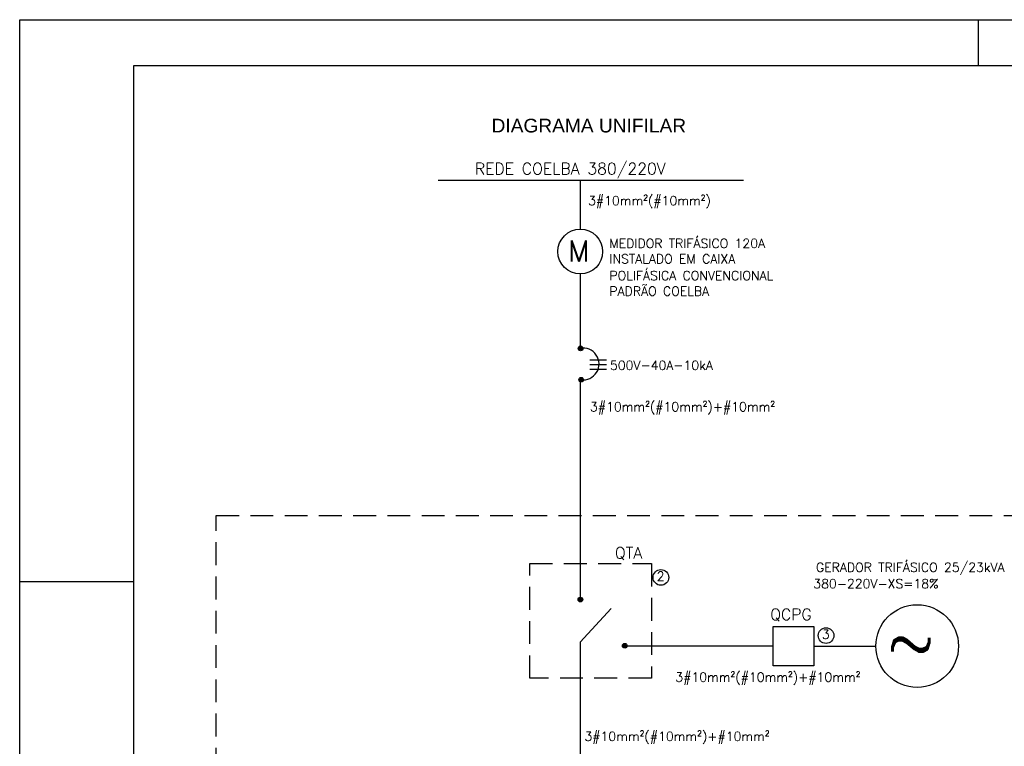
# Model space of a CAD drawing. Header units: millimetres. Extents: x 654.3 to 713.7, y 620 to 662.
# Tile 2 of 6: x 654.3 to 675.9, y 646.1 to 662. Entities that reach past the tile are written whole.
import ezdxf

# ---------------------------------------------------------------- set-up
doc = ezdxf.new("R2010")
doc.units = ezdxf.units.MM
doc.linetypes.add('HIDDEN', pattern=[0.375, 0.25, -0.125])
for name, color, linetype in [('ARQ-FORMATO', 1, 'Continuous'), ('DIAGRAMA', 8, 'Continuous'), ('ELE_SIMB', 8, 'Continuous'), ('ELE_TX_GERAL', 2, 'Continuous'), ('ETXT004', 4, 'Continuous'), ('ETXT0090', 8, 'Continuous'), ('TEXTO', 7, 'Continuous')]:
    doc.layers.add(name, color=color, linetype=linetype)
doc.styles.add('ROMANS', font='romans.shx')
doc.styles.add('STYLE-ARIAL_3', font='ARIAL.TTF')
doc.styles.add('STYLE-ROMANS_1', font='romans.shx')

msp = doc.modelspace()

# ---------------------------------------------------------------- hatches: boundary and pattern name
at = {"layer": 'ELE_SIMB', "linetype": 'Continuous'}
for points in [[(666.577, 654.832, 1), (666.679, 654.832, 1)], [(666.59, 654.146, 1), (666.692, 654.146, 1)]]:
    msp.add_hatch(color=256, dxfattribs=at).paths.add_polyline_path(points)
at = {"layer": 'ELE_SIMB'}
for points in [[(666.574, 649.333, 1), (666.676, 649.333, 1)], [(667.547, 648.322, 1), (667.648, 648.322, 1)]]:
    msp.add_hatch(color=256, dxfattribs=at).paths.add_polyline_path(points)

# ---------------------------------------------------------------- linework, layer by layer
at = {"layer": 'ARQ-FORMATO', "color": 2}
for p, q in [((675.342, 662.027), (675.342, 661.027)), ((654.342, 649.727), (656.842, 649.727))]:
    msp.add_line(p, q, dxfattribs=at)
msp.add_lwpolyline([(654.342, 662.027), (713.742, 662.027), (713.742, 620.027), (654.342, 620.027)], close=True, dxfattribs=at)
at = {"layer": 'ARQ-FORMATO'}
msp.add_lwpolyline([(656.842, 621.027), (656.842, 661.027), (712.742, 661.027), (712.742, 621.027)], close=True, dxfattribs=at)
at = {"layer": 'DIAGRAMA'}
for p, q in [((666.621, 658.506), (666.621, 657.442)), ((666.621, 656.462), (666.621, 654.833)), ((666.623, 654.161), (666.623, 652.498)), ((666.623, 652.498), (666.623, 651.39)), ((666.623, 651.39), (666.623, 649.386)), ((666.623, 647.884), (666.623, 644.979))]:
    msp.add_line(p, q, dxfattribs=at)
for points in [[(667.648, 648.322), (670.846, 648.322)], [(671.735, 648.315), (673.099, 648.315)]]:
    msp.add_lwpolyline(points, dxfattribs=at)
at = {"layer": 'ELE_SIMB', "linetype": 'Continuous'}
for p, q in [((670.2, 658.506), (663.511, 658.506)), ((666.835, 654.584), (667.195, 654.584)), ((666.835, 654.478), (667.195, 654.478)), ((666.835, 654.376), (667.195, 654.376))]:
    msp.add_line(p, q, dxfattribs=at)
at = {"layer": 'ELE_SIMB'}
msp.add_line((667.3, 649.141), (666.623, 648.399), dxfattribs=at)
at = {"layer": 'ELE_SIMB', "ltscale": 3.5}
msp.add_line((666.623, 648.399), (666.623, 647.884), dxfattribs=at)
at = {"layer": 'ELE_SIMB', "linetype": 'Continuous'}
msp.add_lwpolyline([(670.846, 648.743), (671.735, 648.743), (671.735, 647.886), (670.846, 647.886)], close=True, dxfattribs=at)
for centre, radius in [((666.621, 656.952), 0.49), ((666.628, 654.832), 0.0508), ((666.641, 654.146), 0.0508), ((674.003, 648.315), 0.905)]:
    msp.add_circle(centre, radius, dxfattribs=at)
at = {"layer": 'ELE_SIMB'}
for centre in [(666.625, 649.333), (667.597, 648.322)]:
    msp.add_circle(centre, 0.0508, dxfattribs=at)
at = {"layer": 'ELE_SIMB', "linetype": 'Continuous'}
msp.add_arc((666.685, 654.491), 0.348, 261.6305, 100.5726, dxfattribs=at)
at = {"layer": 'ETXT0090', "linetype": 'HIDDEN', "ltscale": 2}
for points in [[(658.648, 651.171), (677.215, 651.171), (677.215, 634.337), (658.648, 634.337)], [(665.515, 650.121), (668.179, 650.121), (668.179, 647.611), (665.515, 647.611)]]:
    msp.add_lwpolyline(points, close=True, dxfattribs=at)
at = {"layer": 'TEXTO', "color": 2}
for centre in [(668.388, 649.818), (672.006, 648.545)]:
    msp.add_circle(centre, 0.172, dxfattribs=at)

# ---------------------------------------------------------------- texts
at = {"layer": 'ELE_SIMB', "linetype": 'Continuous'}
for s, height, style, p in [('M', 0.46, 'STYLE-ROMANS_1', (666.353, 656.732)), ('~', 1.042, 'ROMANS', (673.326, 647.898))]:
    msp.add_text(s, height=height, dxfattribs=dict(at, style=style)).set_placement(p)
at = {"layer": 'ELE_TX_GERAL', "color": 2, "linetype": 'Continuous', "style": 'ROMANS'}
for s, height, p in [('REDE COELBA 380/220V', 0.25, (664.313, 658.641)), ('3#10mm²(#10mm²)', 0.2, (666.793, 657.967)), ('MEDIDOR TRIFÁSICO 120A', 0.2, (667.259, 657.03)), ('INSTALADO EM CAIXA', 0.2, (667.259, 656.693)), ('POLIFÁSICA CONVENCIONAL', 0.2, (667.259, 656.326)), ('PADRÃO COELBA', 0.2, (667.259, 655.984)), ('500V-40A-10kA', 0.2, (667.273, 654.363))]:
    msp.add_text(s, height=height, dxfattribs=at).set_placement(p)
at = {"layer": 'ETXT004', "color": 2, "style": 'STYLE-ARIAL_3'}
msp.add_text('DIAGRAMA UNIFILAR', height=0.3, dxfattribs=at).set_placement((664.679, 659.559))
at = {"layer": 'TEXTO', "color": 2, "style": 'ROMANS'}
for s, height, p in [('3#10mm²(#10mm²)+#10mm²', 0.2, (666.835, 653.454)), ('QTA', 0.25, (667.38, 650.23)), ('GERADOR TRIFÁSICO 25/23kVA', 0.2, (671.786, 649.94)), ('2', 0.2, (668.296, 649.745)), ('380-220V-XS=18%%%', 0.2, (671.727, 649.581)), ('QCPG', 0.25, (670.783, 648.883)), ('3', 0.2, (671.914, 648.472)), ('3#10mm²(#10mm²)+#10mm²', 0.2, (668.705, 647.535)), ('3#10mm²(#10mm²)+#10mm²', 0.2, (666.714, 646.239))]:
    msp.add_text(s, height=height, dxfattribs=at).set_placement(p)

doc.saveas('drawing.dxf')
